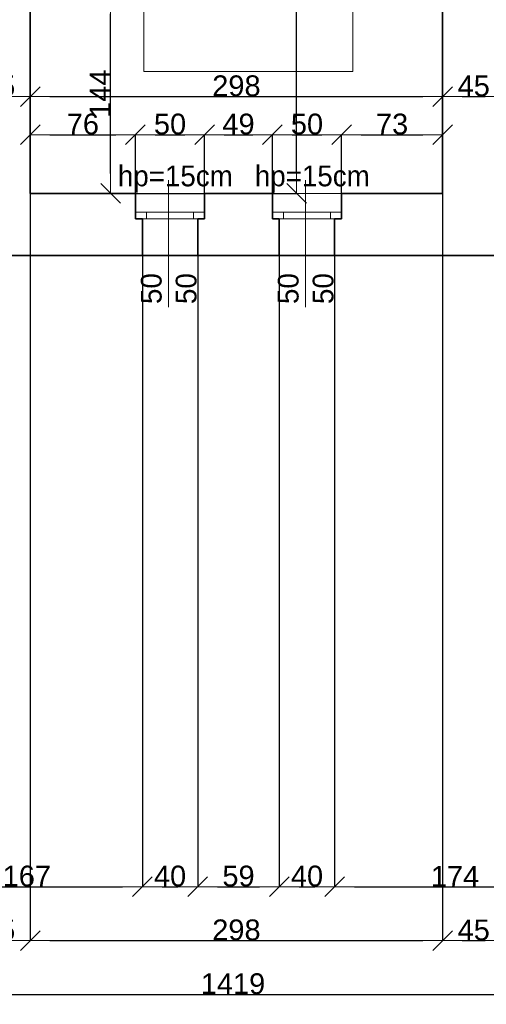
# Model space of a CAD drawing. Header units: metres. Extents: x 7506757 to 756746378, y 5735207 to 582114514.
# Tile 210 of 256: x 7540887 to 7544260, y 5921436 to 5928552. Entities that reach past the tile are written whole.
import ezdxf

# ---------------------------------------------------------------- set-up
doc = ezdxf.new("R2010")
doc.units = ezdxf.units.M
doc.header["$MEASUREMENT"] = 0
doc.header["$PDMODE"] = 2
doc.layers.get('0').update_dxf_attribs({"color": 250, "linetype": 'CONTINUOUS', "lineweight": 100, "plot": 0})
doc.layers.get('Defpoints').update_dxf_attribs({"linetype": 'CONTINUOUS'})
doc.layers.add('M_OCIANA', color=7, linetype='CONTINUOUS')
doc.layers.add('PWYMIAR', color=7, linetype='CONTINUOUS')
for name, color, linetype, lineweight in [('M_OCIANA1', 7, 'CONTINUOUS', 13), ('M_OCIANA6', 5, 'CONTINUOUS', 35), ('M_OPISY141', 7, 'CONTINUOUS', 0), ('m_umeblowanie1', 7, 'CONTINUOUS', 13), ('opis1', 7, 'CONTINUOUS', 13)]:
    doc.layers.add(name, color=color, linetype=linetype, lineweight=lineweight)
doc.styles.add('GENERATED_STYLE_1', font='arial.ttf')
doc.styles.add('GENERATED_STYLE_2', font='txt')
doc.dimstyles.new('GENERATED_STYLE__1', dxfattribs={"dimtxt": 150, "dimasz": 142.5, "dimexe": 0.18, "dimexo": 0, "dimgap": 0.09, "dimtad": 1, "dimdec": 0, "dimlfac": 0.1, "dimzin": 0, "dimdsep": 46, "dimtxsty": 'GENERATED_STYLE_1', "dimblk": 'ARROWHEAD_6', "dimblk1": 'ARROWHEAD_6', "dimblk2": 'ARROWHEAD_6', "dimcen": 0.09, "dimclrd": 251, "dimclre": 251, "dimclrt": 7, "dimazin": 0, "dimtfac": 1, "dimtdec": 4, "dimtmove": 0, "dimatfit": 3, "dimfxl": 0, "dimtolj": 1, "dimtzin": 0, "dimarcsym": 0})
doc.dimstyles.new('GENERATED_STYLE__2', dxfattribs={"dimtxt": 150, "dimasz": 142.5, "dimexe": 0.18, "dimexo": 0, "dimgap": 0.09, "dimtad": 1, "dimtih": 1, "dimtoh": 1, "dimdec": 0, "dimlfac": 0.1, "dimzin": 0, "dimdsep": 46, "dimtxsty": 'GENERATED_STYLE_1', "dimblk": 'ARROWHEAD_6', "dimblk1": 'ARROWHEAD_6', "dimblk2": 'ARROWHEAD_6', "dimcen": 0.09, "dimclrd": 251, "dimclre": 251, "dimclrt": 7, "dimazin": 0, "dimtfac": 1, "dimtdec": 4, "dimtmove": 0, "dimatfit": 3, "dimfxl": 0, "dimtolj": 1, "dimtzin": 0, "dimarcsym": 0})
doc.dimstyles.new('GENERATED_STYLE__3', dxfattribs={"dimtxt": 150, "dimasz": 142.5, "dimexe": 0.18, "dimexo": 0, "dimgap": 0.09, "dimtad": 1, "dimdec": 0, "dimlfac": 0.1, "dimzin": 0, "dimdsep": 46, "dimtxsty": 'GENERATED_STYLE_1', "dimblk": 'ARROWHEAD_6', "dimblk1": 'ARROWHEAD_6', "dimblk2": 'ARROWHEAD_6', "dimcen": 0.09, "dimclrd": 251, "dimclre": 251, "dimclrt": 7, "dimazin": 0, "dimtfac": 1, "dimtdec": 4, "dimtmove": 2, "dimatfit": 3, "dimfxl": 0, "dimtolj": 1, "dimtzin": 0, "dimarcsym": 0})

# ---------------------------------------------------------------- blocks, each defined once
blk = doc.blocks.new('Polilinia_3', base_point=(602167, 380498.2))
at = {"layer": 'M_OCIANA1', "linetype": 'Continuous'}
blk.add_hatch(color=256, dxfattribs=at).paths.add_polyline_path([(602217, 380498.2), (602213.2, 380517.4), (602202.4, 380533.6), (602186.2, 380544.4), (602167, 380548.2), (602147.9, 380544.4), (602131.7, 380533.6), (602120.8, 380517.4), (602117, 380498.2), (602120.8, 380479.1), (602131.7, 380462.9), (602147.9, 380452), (602167, 380448.2), (602186.2, 380452), (602202.4, 380462.9), (602213.2, 380479.1)], flags=0)
at = {"layer": 'M_OCIANA1', "linetype": 'Continuous', "flags": 128}
blk.add_lwpolyline([(602167, 380448.2), (602167.1, 377197.7), (600654.7, 377197.7), (600654.7, 380417.2)], dxfattribs=at)
at = {"layer": 'M_OCIANA1', "linetype": 'Continuous'}
blk.add_circle((602167, 380498.2), 50, dxfattribs=at)
blk = doc.blocks.new('Polilinia_4', base_point=(602167, 380498.2))
at = {"layer": 'M_OCIANA1', "linetype": 'Continuous'}
blk.add_hatch(color=256, dxfattribs=at).paths.add_polyline_path([(600654.7, 380417.2), (600704.7, 380230.6), (600604.7, 380230.6)], flags=0)
for p, q in [((600654.7, 380417.2), (600604.7, 380230.6)), ((600654.7, 380417.2), (600704.7, 380230.6)), ((600704.7, 380230.6), (600604.7, 380230.6))]:
    blk.add_line(p, q, dxfattribs=at)
at = {"layer": 'M_OCIANA1', "linetype": 'Continuous', "flags": 128}
blk.add_lwpolyline([(602167, 380498.2), (602167.1, 377197.7), (600654.7, 377197.7), (600654.7, 380230.6)], dxfattribs=at)
blk = doc.blocks.new('ARROWHEAD_6')
at = {"color": 0, "linetype": 'Continuous', "lineweight": 0}
for p, q in [((-0.5, -0.5), (0.5, 0.5)), ((0, 0), (-1, 0))]:
    blk.add_line(p, q, dxfattribs=at)
blk = doc.blocks.new('*D4183')
at = {"layer": 'Defpoints', "color": 0, "linetype": 'Continuous', "transparency": 16777216}
for p in [(7540963.4, 5928736.8), (7541543.7, 5928736.8), (7540963.4, 5927296.8)]:
    blk.add_point(p, dxfattribs=at)
at = {"layer": 'PWYMIAR', "color": 251, "linetype": 'Continuous', "lineweight": -2, "transparency": 16777216}
for p, q in [((7540963.4, 5928736.8), (7541543.8, 5928736.8)), ((7541543.7, 5927439.3), (7541543.7, 5928594.3)), ((7540963.4, 5927296.8), (7541543.8, 5927296.8))]:
    blk.add_line(p, q, dxfattribs=at)
at = {"layer": 'PWYMIAR', "color": 251, "linetype": 'Continuous', "lineweight": -2, "transparency": 16777216, "xscale": 142.5, "yscale": 142.5, "zscale": 142.5}
for p, rotation in [((7541543.7, 5928736.8), 90), ((7541543.7, 5927296.8), 270)]:
    blk.add_blockref('ARROWHEAD_6', p, dxfattribs=dict(at, rotation=rotation))
at = {"layer": 'PWYMIAR', "color": 7, "linetype": 'Continuous', "lineweight": 13, "transparency": 16777216, "insert": (7541468.3, 5928016.8), "char_height": 150, "attachment_point": 5, "rotation": 90, "style": 'GENERATED_STYLE_1'}
blk.add_mtext('\\A1;144', dxfattribs=at)
blk = doc.blocks.new('*D4192')
at = {"layer": 'Defpoints', "color": 0, "linetype": 'Continuous', "transparency": 16777216}
for p in [(7540963.4, 5934286.8), (7542888.4, 5934286.8), (7540963.4, 5927296.8)]:
    blk.add_point(p, dxfattribs=at)
at = {"layer": 'PWYMIAR', "color": 251, "linetype": 'Continuous', "lineweight": -2, "transparency": 16777216}
for p, q in [((7540963.4, 5934286.8), (7542888.6, 5934286.8)), ((7542888.4, 5927439.3), (7542888.4, 5934144.3)), ((7540963.4, 5927296.8), (7542888.6, 5927296.8))]:
    blk.add_line(p, q, dxfattribs=at)
at = {"layer": 'PWYMIAR', "color": 251, "linetype": 'Continuous', "lineweight": -2, "transparency": 16777216, "xscale": 142.5, "yscale": 142.5, "zscale": 142.5}
for p, rotation in [((7542888.4, 5934286.8), 90), ((7542888.4, 5927296.8), 270)]:
    blk.add_blockref('ARROWHEAD_6', p, dxfattribs=dict(at, rotation=rotation))
at = {"layer": 'PWYMIAR', "color": 7, "linetype": 'Continuous', "lineweight": 13, "transparency": 16777216, "insert": (7542811.8, 5930791.8), "char_height": 150, "attachment_point": 5, "rotation": 90, "style": 'GENERATED_STYLE_1'}
blk.add_mtext('\\A1;699', dxfattribs=at)
blk = doc.blocks.new('*D4193')
at = {"layer": 'Defpoints', "color": 0, "linetype": 'Continuous', "transparency": 16777216}
for p in [(7543943.4, 5934286.8), (7544393.4, 5933436.8), (7544393.4, 5927996.4)]:
    blk.add_point(p, dxfattribs=at)
at = {"layer": 'PWYMIAR', "color": 251, "linetype": 'Continuous', "lineweight": -2, "transparency": 16777216}
for p, q in [((7543943.4, 5934286.8), (7543943.4, 5927996.2)), ((7544393.4, 5933436.8), (7544393.4, 5927996.2)), ((7544085.9, 5927996.4), (7544250.9, 5927996.4))]:
    blk.add_line(p, q, dxfattribs=at)
at = {"layer": 'PWYMIAR', "color": 251, "linetype": 'Continuous', "lineweight": -2, "transparency": 16777216, "xscale": 142.5, "yscale": 142.5, "zscale": 142.5, "rotation": 180}
blk.add_blockref('ARROWHEAD_6', (7543943.4, 5927996.4), dxfattribs=at)
at = {"layer": 'PWYMIAR', "color": 251, "linetype": 'Continuous', "lineweight": -2, "transparency": 16777216, "xscale": 142.5, "yscale": 142.5, "zscale": 142.5}
blk.add_blockref('ARROWHEAD_6', (7544393.4, 5927996.4), dxfattribs=at)
at = {"layer": 'PWYMIAR', "color": 7, "linetype": 'Continuous', "lineweight": 13, "transparency": 16777216, "insert": (7544168.4, 5928072.7), "char_height": 150, "attachment_point": 5, "style": 'GENERATED_STYLE_1'}
blk.add_mtext('\\A1;45', dxfattribs=at)
blk = doc.blocks.new('*D4204')
at = {"layer": 'Defpoints', "color": 0, "linetype": 'Continuous', "transparency": 16777216}
for p in [(7541723.4, 5927720.1), (7540963.4, 5927296.8), (7541723.4, 5927296.8)]:
    blk.add_point(p, dxfattribs=at)
at = {"layer": 'PWYMIAR', "color": 251, "linetype": 'Continuous', "lineweight": -2, "transparency": 16777216}
for p, q in [((7540963.4, 5927296.8), (7540963.4, 5927720.3)), ((7541105.9, 5927720.1), (7541580.9, 5927720.1)), ((7541723.4, 5927296.8), (7541723.4, 5927720.3))]:
    blk.add_line(p, q, dxfattribs=at)
at = {"layer": 'PWYMIAR', "color": 251, "linetype": 'Continuous', "lineweight": -2, "transparency": 16777216, "xscale": 142.5, "yscale": 142.5, "zscale": 142.5, "rotation": 180}
blk.add_blockref('ARROWHEAD_6', (7540963.4, 5927720.1), dxfattribs=at)
at = {"layer": 'PWYMIAR', "color": 251, "linetype": 'Continuous', "lineweight": -2, "transparency": 16777216, "xscale": 142.5, "yscale": 142.5, "zscale": 142.5}
blk.add_blockref('ARROWHEAD_6', (7541723.4, 5927720.1), dxfattribs=at)
at = {"layer": 'PWYMIAR', "color": 7, "linetype": 'Continuous', "lineweight": 13, "transparency": 16777216, "insert": (7541343.4, 5927796.8), "char_height": 150, "attachment_point": 5, "style": 'GENERATED_STYLE_1'}
blk.add_mtext('\\A1;76', dxfattribs=at)
blk = doc.blocks.new('*D4205')
at = {"layer": 'Defpoints', "color": 0, "linetype": 'Continuous', "transparency": 16777216}
for p in [(7542223.4, 5927720.1), (7541723.4, 5927296.8), (7542223.4, 5927296.8)]:
    blk.add_point(p, dxfattribs=at)
at = {"layer": 'PWYMIAR', "color": 251, "linetype": 'Continuous', "lineweight": -2, "transparency": 16777216}
for p, q in [((7541723.4, 5927296.8), (7541723.4, 5927720.3)), ((7541865.9, 5927720.1), (7542080.9, 5927720.1)), ((7542223.4, 5927296.8), (7542223.4, 5927720.3))]:
    blk.add_line(p, q, dxfattribs=at)
at = {"layer": 'PWYMIAR', "color": 251, "linetype": 'Continuous', "lineweight": -2, "transparency": 16777216, "xscale": 142.5, "yscale": 142.5, "zscale": 142.5, "rotation": 180}
blk.add_blockref('ARROWHEAD_6', (7541723.4, 5927720.1), dxfattribs=at)
at = {"layer": 'PWYMIAR', "color": 251, "linetype": 'Continuous', "lineweight": -2, "transparency": 16777216, "xscale": 142.5, "yscale": 142.5, "zscale": 142.5}
blk.add_blockref('ARROWHEAD_6', (7542223.4, 5927720.1), dxfattribs=at)
at = {"layer": 'PWYMIAR', "color": 7, "linetype": 'Continuous', "lineweight": 13, "transparency": 16777216, "insert": (7541973.4, 5927796.8), "char_height": 150, "attachment_point": 5, "style": 'GENERATED_STYLE_1'}
blk.add_mtext('\\A1;50', dxfattribs=at)
blk = doc.blocks.new('*D4206')
at = {"layer": 'Defpoints', "color": 0, "linetype": 'Continuous', "transparency": 16777216}
for p in [(7542713.4, 5927720.1), (7542223.4, 5927296.8), (7542713.4, 5927296.8)]:
    blk.add_point(p, dxfattribs=at)
at = {"layer": 'PWYMIAR', "color": 251, "linetype": 'Continuous', "lineweight": -2, "transparency": 16777216}
for p, q in [((7542223.4, 5927296.8), (7542223.4, 5927720.3)), ((7542365.9, 5927720.1), (7542570.9, 5927720.1)), ((7542713.4, 5927296.8), (7542713.4, 5927720.3))]:
    blk.add_line(p, q, dxfattribs=at)
at = {"layer": 'PWYMIAR', "color": 251, "linetype": 'Continuous', "lineweight": -2, "transparency": 16777216, "xscale": 142.5, "yscale": 142.5, "zscale": 142.5, "rotation": 180}
blk.add_blockref('ARROWHEAD_6', (7542223.4, 5927720.1), dxfattribs=at)
at = {"layer": 'PWYMIAR', "color": 251, "linetype": 'Continuous', "lineweight": -2, "transparency": 16777216, "xscale": 142.5, "yscale": 142.5, "zscale": 142.5}
blk.add_blockref('ARROWHEAD_6', (7542713.4, 5927720.1), dxfattribs=at)
at = {"layer": 'PWYMIAR', "color": 7, "linetype": 'Continuous', "lineweight": 13, "transparency": 16777216, "insert": (7542468.4, 5927796.8), "char_height": 150, "attachment_point": 5, "style": 'GENERATED_STYLE_1'}
blk.add_mtext('\\A1;49', dxfattribs=at)
blk = doc.blocks.new('*D4207')
at = {"layer": 'Defpoints', "color": 0, "linetype": 'Continuous', "transparency": 16777216}
for p in [(7543213.4, 5927720.1), (7542713.4, 5927296.8), (7543213.4, 5927296.8)]:
    blk.add_point(p, dxfattribs=at)
at = {"layer": 'PWYMIAR', "color": 251, "linetype": 'Continuous', "lineweight": -2, "transparency": 16777216}
for p, q in [((7542713.4, 5927296.8), (7542713.4, 5927720.3)), ((7542855.9, 5927720.1), (7543070.9, 5927720.1)), ((7543213.4, 5927296.8), (7543213.4, 5927720.3))]:
    blk.add_line(p, q, dxfattribs=at)
at = {"layer": 'PWYMIAR', "color": 251, "linetype": 'Continuous', "lineweight": -2, "transparency": 16777216, "xscale": 142.5, "yscale": 142.5, "zscale": 142.5, "rotation": 180}
blk.add_blockref('ARROWHEAD_6', (7542713.4, 5927720.1), dxfattribs=at)
at = {"layer": 'PWYMIAR', "color": 251, "linetype": 'Continuous', "lineweight": -2, "transparency": 16777216, "xscale": 142.5, "yscale": 142.5, "zscale": 142.5}
blk.add_blockref('ARROWHEAD_6', (7543213.4, 5927720.1), dxfattribs=at)
at = {"layer": 'PWYMIAR', "color": 7, "linetype": 'Continuous', "lineweight": 13, "transparency": 16777216, "insert": (7542963.4, 5927796.8), "char_height": 150, "attachment_point": 5, "style": 'GENERATED_STYLE_1'}
blk.add_mtext('\\A1;50', dxfattribs=at)
blk = doc.blocks.new('*D4208')
at = {"layer": 'Defpoints', "color": 0, "linetype": 'Continuous', "transparency": 16777216}
for p in [(7543943.4, 5927720.1), (7543213.4, 5927296.8), (7543943.4, 5927296.8)]:
    blk.add_point(p, dxfattribs=at)
at = {"layer": 'PWYMIAR', "color": 251, "linetype": 'Continuous', "lineweight": -2, "transparency": 16777216}
for p, q in [((7543213.4, 5927296.8), (7543213.4, 5927720.3)), ((7543355.9, 5927720.1), (7543800.9, 5927720.1)), ((7543943.4, 5927296.8), (7543943.4, 5927720.3))]:
    blk.add_line(p, q, dxfattribs=at)
at = {"layer": 'PWYMIAR', "color": 251, "linetype": 'Continuous', "lineweight": -2, "transparency": 16777216, "xscale": 142.5, "yscale": 142.5, "zscale": 142.5, "rotation": 180}
blk.add_blockref('ARROWHEAD_6', (7543213.4, 5927720.1), dxfattribs=at)
at = {"layer": 'PWYMIAR', "color": 251, "linetype": 'Continuous', "lineweight": -2, "transparency": 16777216, "xscale": 142.5, "yscale": 142.5, "zscale": 142.5}
blk.add_blockref('ARROWHEAD_6', (7543943.4, 5927720.1), dxfattribs=at)
at = {"layer": 'PWYMIAR', "color": 7, "linetype": 'Continuous', "lineweight": 13, "transparency": 16777216, "insert": (7543578.4, 5927796.9), "char_height": 150, "attachment_point": 5, "style": 'GENERATED_STYLE_1'}
blk.add_mtext('\\A1;73', dxfattribs=at)
blk = doc.blocks.new('*D4219')
at = {"layer": 'Defpoints', "color": 0, "linetype": 'Continuous', "transparency": 16777216}
for p in [(7540963.4, 5927996.4), (7540513.4, 5927296.8), (7540963.4, 5927296.8)]:
    blk.add_point(p, dxfattribs=at)
at = {"layer": 'PWYMIAR', "color": 251, "linetype": 'Continuous', "lineweight": -2, "transparency": 16777216}
for p, q in [((7540513.4, 5927296.8), (7540513.4, 5927996.6)), ((7540655.9, 5927996.4), (7540820.9, 5927996.4)), ((7540963.4, 5927296.8), (7540963.4, 5927996.6))]:
    blk.add_line(p, q, dxfattribs=at)
at = {"layer": 'PWYMIAR', "color": 251, "linetype": 'Continuous', "lineweight": -2, "transparency": 16777216, "xscale": 142.5, "yscale": 142.5, "zscale": 142.5, "rotation": 180}
blk.add_blockref('ARROWHEAD_6', (7540513.4, 5927996.4), dxfattribs=at)
at = {"layer": 'PWYMIAR', "color": 251, "linetype": 'Continuous', "lineweight": -2, "transparency": 16777216, "xscale": 142.5, "yscale": 142.5, "zscale": 142.5}
blk.add_blockref('ARROWHEAD_6', (7540963.4, 5927996.4), dxfattribs=at)
at = {"layer": 'PWYMIAR', "color": 7, "linetype": 'Continuous', "lineweight": 13, "transparency": 16777216, "insert": (7540738.4, 5928072.7), "char_height": 150, "attachment_point": 5, "style": 'GENERATED_STYLE_1'}
blk.add_mtext('\\A1;45', dxfattribs=at)
blk = doc.blocks.new('*D4249')
at = {"layer": 'Defpoints', "color": 0, "linetype": 'Continuous', "transparency": 16777216}
for p in [(7543943.4, 5927996.4), (7540963.4, 5927296.8), (7543943.4, 5927296.8)]:
    blk.add_point(p, dxfattribs=at)
at = {"layer": 'PWYMIAR', "color": 251, "linetype": 'Continuous', "lineweight": -2, "transparency": 16777216}
for p, q in [((7540963.4, 5927296.8), (7540963.4, 5927996.6)), ((7541105.9, 5927996.4), (7543800.9, 5927996.4)), ((7543943.4, 5927296.8), (7543943.4, 5927996.6))]:
    blk.add_line(p, q, dxfattribs=at)
at = {"layer": 'PWYMIAR', "color": 251, "linetype": 'Continuous', "lineweight": -2, "transparency": 16777216, "xscale": 142.5, "yscale": 142.5, "zscale": 142.5, "rotation": 180}
blk.add_blockref('ARROWHEAD_6', (7540963.4, 5927996.4), dxfattribs=at)
at = {"layer": 'PWYMIAR', "color": 251, "linetype": 'Continuous', "lineweight": -2, "transparency": 16777216, "xscale": 142.5, "yscale": 142.5, "zscale": 142.5}
blk.add_blockref('ARROWHEAD_6', (7543943.4, 5927996.4), dxfattribs=at)
at = {"layer": 'PWYMIAR', "color": 7, "linetype": 'Continuous', "lineweight": 13, "transparency": 16777216, "insert": (7542453.4, 5928073.1), "char_height": 150, "attachment_point": 5, "style": 'GENERATED_STYLE_1'}
blk.add_mtext('\\A1;298', dxfattribs=at)
blk = doc.blocks.new('*D4259')
at = {"layer": 'Defpoints', "color": 0, "linetype": 'Continuous', "transparency": 16777216}
for p in [(7540103.4, 5926846.8), (7541773.4, 5926846.8), (7541773.4, 5922285.5)]:
    blk.add_point(p, dxfattribs=at)
at = {"layer": 'PWYMIAR', "color": 251, "linetype": 'Continuous', "lineweight": -2, "transparency": 16777216}
for p, q in [((7540103.4, 5926846.8), (7540103.4, 5922285.3)), ((7541773.4, 5926846.8), (7541773.4, 5922285.3)), ((7540245.9, 5922285.5), (7541630.9, 5922285.5))]:
    blk.add_line(p, q, dxfattribs=at)
at = {"layer": 'PWYMIAR', "color": 251, "linetype": 'Continuous', "lineweight": -2, "transparency": 16777216, "xscale": 142.5, "yscale": 142.5, "zscale": 142.5, "rotation": 180}
blk.add_blockref('ARROWHEAD_6', (7540103.4, 5922285.5), dxfattribs=at)
at = {"layer": 'PWYMIAR', "color": 251, "linetype": 'Continuous', "lineweight": -2, "transparency": 16777216, "xscale": 142.5, "yscale": 142.5, "zscale": 142.5}
blk.add_blockref('ARROWHEAD_6', (7541773.4, 5922285.5), dxfattribs=at)
at = {"layer": 'PWYMIAR', "color": 7, "linetype": 'Continuous', "lineweight": 13, "transparency": 16777216, "insert": (7540938.4, 5922362.1), "char_height": 150, "attachment_point": 5, "style": 'GENERATED_STYLE_1'}
blk.add_mtext('\\A1;167', dxfattribs=at)
blk = doc.blocks.new('*D4260')
at = {"layer": 'Defpoints', "color": 0, "linetype": 'Continuous', "transparency": 16777216}
for p in [(7541773.4, 5926846.8), (7542173.4, 5926846.8), (7542173.4, 5922285.5)]:
    blk.add_point(p, dxfattribs=at)
at = {"layer": 'PWYMIAR', "color": 251, "linetype": 'Continuous', "lineweight": -2, "transparency": 16777216}
for p, q in [((7541773.4, 5926846.8), (7541773.4, 5922285.3)), ((7542173.4, 5926846.8), (7542173.4, 5922285.3)), ((7541915.9, 5922285.5), (7542030.9, 5922285.5))]:
    blk.add_line(p, q, dxfattribs=at)
at = {"layer": 'PWYMIAR', "color": 251, "linetype": 'Continuous', "lineweight": -2, "transparency": 16777216, "xscale": 142.5, "yscale": 142.5, "zscale": 142.5, "rotation": 180}
blk.add_blockref('ARROWHEAD_6', (7541773.4, 5922285.5), dxfattribs=at)
at = {"layer": 'PWYMIAR', "color": 251, "linetype": 'Continuous', "lineweight": -2, "transparency": 16777216, "xscale": 142.5, "yscale": 142.5, "zscale": 142.5}
blk.add_blockref('ARROWHEAD_6', (7542173.4, 5922285.5), dxfattribs=at)
at = {"layer": 'PWYMIAR', "color": 7, "linetype": 'Continuous', "lineweight": 13, "transparency": 16777216, "insert": (7541973.4, 5922362.1), "char_height": 150, "attachment_point": 5, "style": 'GENERATED_STYLE_1'}
blk.add_mtext('\\A1;40', dxfattribs=at)
blk = doc.blocks.new('*D4261')
at = {"layer": 'Defpoints', "color": 0, "linetype": 'Continuous', "transparency": 16777216}
for p in [(7542173.4, 5926846.8), (7542763.4, 5926846.8), (7542763.4, 5922285.5)]:
    blk.add_point(p, dxfattribs=at)
at = {"layer": 'PWYMIAR', "color": 251, "linetype": 'Continuous', "lineweight": -2, "transparency": 16777216}
for p, q in [((7542173.4, 5926846.8), (7542173.4, 5922285.3)), ((7542763.4, 5926846.8), (7542763.4, 5922285.3)), ((7542315.9, 5922285.5), (7542620.9, 5922285.5))]:
    blk.add_line(p, q, dxfattribs=at)
at = {"layer": 'PWYMIAR', "color": 251, "linetype": 'Continuous', "lineweight": -2, "transparency": 16777216, "xscale": 142.5, "yscale": 142.5, "zscale": 142.5, "rotation": 180}
blk.add_blockref('ARROWHEAD_6', (7542173.4, 5922285.5), dxfattribs=at)
at = {"layer": 'PWYMIAR', "color": 251, "linetype": 'Continuous', "lineweight": -2, "transparency": 16777216, "xscale": 142.5, "yscale": 142.5, "zscale": 142.5}
blk.add_blockref('ARROWHEAD_6', (7542763.4, 5922285.5), dxfattribs=at)
at = {"layer": 'PWYMIAR', "color": 7, "linetype": 'Continuous', "lineweight": 13, "transparency": 16777216, "insert": (7542468.4, 5922362.1), "char_height": 150, "attachment_point": 5, "style": 'GENERATED_STYLE_1'}
blk.add_mtext('\\A1;59', dxfattribs=at)
blk = doc.blocks.new('*D4262')
at = {"layer": 'Defpoints', "color": 0, "linetype": 'Continuous', "transparency": 16777216}
for p in [(7542763.4, 5926846.8), (7543163.4, 5926846.8), (7543163.4, 5922285.5)]:
    blk.add_point(p, dxfattribs=at)
at = {"layer": 'PWYMIAR', "color": 251, "linetype": 'Continuous', "lineweight": -2, "transparency": 16777216}
for p, q in [((7542763.4, 5926846.8), (7542763.4, 5922285.3)), ((7543163.4, 5926846.8), (7543163.4, 5922285.3)), ((7542905.9, 5922285.5), (7543020.9, 5922285.5))]:
    blk.add_line(p, q, dxfattribs=at)
at = {"layer": 'PWYMIAR', "color": 251, "linetype": 'Continuous', "lineweight": -2, "transparency": 16777216, "xscale": 142.5, "yscale": 142.5, "zscale": 142.5, "rotation": 180}
blk.add_blockref('ARROWHEAD_6', (7542763.4, 5922285.5), dxfattribs=at)
at = {"layer": 'PWYMIAR', "color": 251, "linetype": 'Continuous', "lineweight": -2, "transparency": 16777216, "xscale": 142.5, "yscale": 142.5, "zscale": 142.5}
blk.add_blockref('ARROWHEAD_6', (7543163.4, 5922285.5), dxfattribs=at)
at = {"layer": 'PWYMIAR', "color": 7, "linetype": 'Continuous', "lineweight": 13, "transparency": 16777216, "insert": (7542963.4, 5922362.1), "char_height": 150, "attachment_point": 5, "style": 'GENERATED_STYLE_1'}
blk.add_mtext('\\A1;40', dxfattribs=at)
blk = doc.blocks.new('*D4263')
at = {"layer": 'Defpoints', "color": 0, "linetype": 'Continuous', "transparency": 16777216}
for p in [(7543163.4, 5926846.8), (7544903.4, 5926846.8), (7544903.4, 5922285.5)]:
    blk.add_point(p, dxfattribs=at)
at = {"layer": 'PWYMIAR', "color": 251, "linetype": 'Continuous', "lineweight": -2, "transparency": 16777216}
for p, q in [((7543163.4, 5926846.8), (7543163.4, 5922285.3)), ((7544903.4, 5926846.8), (7544903.4, 5922285.3)), ((7543305.9, 5922285.5), (7544760.9, 5922285.5))]:
    blk.add_line(p, q, dxfattribs=at)
at = {"layer": 'PWYMIAR', "color": 251, "linetype": 'Continuous', "lineweight": -2, "transparency": 16777216, "xscale": 142.5, "yscale": 142.5, "zscale": 142.5, "rotation": 180}
blk.add_blockref('ARROWHEAD_6', (7543163.4, 5922285.5), dxfattribs=at)
at = {"layer": 'PWYMIAR', "color": 251, "linetype": 'Continuous', "lineweight": -2, "transparency": 16777216, "xscale": 142.5, "yscale": 142.5, "zscale": 142.5}
blk.add_blockref('ARROWHEAD_6', (7544903.4, 5922285.5), dxfattribs=at)
at = {"layer": 'PWYMIAR', "color": 7, "linetype": 'Continuous', "lineweight": 13, "transparency": 16777216, "insert": (7544033.4, 5922360.9), "char_height": 150, "attachment_point": 5, "style": 'GENERATED_STYLE_1'}
blk.add_mtext('\\A1;174', dxfattribs=at)
blk = doc.blocks.new('*D4276')
at = {"layer": 'Defpoints', "color": 0, "linetype": 'Continuous', "transparency": 16777216}
for p in [(7540513.4, 5927296.8), (7540963.4, 5927296.8), (7540963.4, 5921896.3)]:
    blk.add_point(p, dxfattribs=at)
at = {"layer": 'PWYMIAR', "color": 251, "linetype": 'Continuous', "lineweight": -2, "transparency": 16777216}
for p, q in [((7540513.4, 5927296.8), (7540513.4, 5921896.1)), ((7540963.4, 5927296.8), (7540963.4, 5921896.1)), ((7540655.9, 5921896.3), (7540820.9, 5921896.3))]:
    blk.add_line(p, q, dxfattribs=at)
at = {"layer": 'PWYMIAR', "color": 251, "linetype": 'Continuous', "lineweight": -2, "transparency": 16777216, "xscale": 142.5, "yscale": 142.5, "zscale": 142.5, "rotation": 180}
blk.add_blockref('ARROWHEAD_6', (7540513.4, 5921896.3), dxfattribs=at)
at = {"layer": 'PWYMIAR', "color": 251, "linetype": 'Continuous', "lineweight": -2, "transparency": 16777216, "xscale": 142.5, "yscale": 142.5, "zscale": 142.5}
blk.add_blockref('ARROWHEAD_6', (7540963.4, 5921896.3), dxfattribs=at)
at = {"layer": 'PWYMIAR', "color": 7, "linetype": 'Continuous', "lineweight": 13, "transparency": 16777216, "insert": (7540738.4, 5921972.7), "char_height": 150, "attachment_point": 5, "style": 'GENERATED_STYLE_1'}
blk.add_mtext('\\A1;45', dxfattribs=at)
blk = doc.blocks.new('*D4277')
at = {"layer": 'Defpoints', "color": 0, "linetype": 'Continuous', "transparency": 16777216}
for p in [(7540963.4, 5927296.8), (7543943.4, 5927296.8), (7543943.4, 5921896.3)]:
    blk.add_point(p, dxfattribs=at)
at = {"layer": 'PWYMIAR', "color": 251, "linetype": 'Continuous', "lineweight": -2, "transparency": 16777216}
for p, q in [((7540963.4, 5927296.8), (7540963.4, 5921896.1)), ((7543943.4, 5927296.8), (7543943.4, 5921896.1)), ((7541105.9, 5921896.3), (7543800.9, 5921896.3))]:
    blk.add_line(p, q, dxfattribs=at)
at = {"layer": 'PWYMIAR', "color": 251, "linetype": 'Continuous', "lineweight": -2, "transparency": 16777216, "xscale": 142.5, "yscale": 142.5, "zscale": 142.5, "rotation": 180}
blk.add_blockref('ARROWHEAD_6', (7540963.4, 5921896.3), dxfattribs=at)
at = {"layer": 'PWYMIAR', "color": 251, "linetype": 'Continuous', "lineweight": -2, "transparency": 16777216, "xscale": 142.5, "yscale": 142.5, "zscale": 142.5}
blk.add_blockref('ARROWHEAD_6', (7543943.4, 5921896.3), dxfattribs=at)
at = {"layer": 'PWYMIAR', "color": 7, "linetype": 'Continuous', "lineweight": 13, "transparency": 16777216, "insert": (7542453.4, 5921973), "char_height": 150, "attachment_point": 5, "style": 'GENERATED_STYLE_1'}
blk.add_mtext('\\A1;298', dxfattribs=at)
blk = doc.blocks.new('*D4278')
at = {"layer": 'Defpoints', "color": 0, "linetype": 'Continuous', "transparency": 16777216}
for p in [(7543943.4, 5927296.8), (7544393.4, 5927295.7), (7544393.4, 5921896.3)]:
    blk.add_point(p, dxfattribs=at)
at = {"layer": 'PWYMIAR', "color": 251, "linetype": 'Continuous', "lineweight": -2, "transparency": 16777216}
for p, q in [((7543943.4, 5927296.8), (7543943.4, 5921896.1)), ((7544393.4, 5927295.7), (7544393.4, 5921896.1)), ((7544085.9, 5921896.3), (7544250.9, 5921896.3))]:
    blk.add_line(p, q, dxfattribs=at)
at = {"layer": 'PWYMIAR', "color": 251, "linetype": 'Continuous', "lineweight": -2, "transparency": 16777216, "xscale": 142.5, "yscale": 142.5, "zscale": 142.5, "rotation": 180}
blk.add_blockref('ARROWHEAD_6', (7543943.4, 5921896.3), dxfattribs=at)
at = {"layer": 'PWYMIAR', "color": 251, "linetype": 'Continuous', "lineweight": -2, "transparency": 16777216, "xscale": 142.5, "yscale": 142.5, "zscale": 142.5}
blk.add_blockref('ARROWHEAD_6', (7544393.4, 5921896.3), dxfattribs=at)
at = {"layer": 'PWYMIAR', "color": 7, "linetype": 'Continuous', "lineweight": 13, "transparency": 16777216, "insert": (7544168.4, 5921972.7), "char_height": 150, "attachment_point": 5, "style": 'GENERATED_STYLE_1'}
blk.add_mtext('\\A1;45', dxfattribs=at)
blk = doc.blocks.new('*D4283')
at = {"layer": 'Defpoints', "color": 0, "linetype": 'Continuous', "transparency": 16777216}
for p in [(7549523.4, 5926846.8), (7535333.4, 5924316.8), (7549523.4, 5921507.1)]:
    blk.add_point(p, dxfattribs=at)
at = {"layer": 'PWYMIAR', "color": 251, "linetype": 'Continuous', "lineweight": -2, "transparency": 16777216}
for p, q in [((7549523.4, 5926846.8), (7549523.4, 5921506.9)), ((7535333.4, 5924316.8), (7535333.4, 5921506.9)), ((7535475.9, 5921507.1), (7549380.9, 5921507.1))]:
    blk.add_line(p, q, dxfattribs=at)
at = {"layer": 'PWYMIAR', "color": 251, "linetype": 'Continuous', "lineweight": -2, "transparency": 16777216, "xscale": 142.5, "yscale": 142.5, "zscale": 142.5, "rotation": 180}
blk.add_blockref('ARROWHEAD_6', (7535333.4, 5921507.1), dxfattribs=at)
at = {"layer": 'PWYMIAR', "color": 251, "linetype": 'Continuous', "lineweight": -2, "transparency": 16777216, "xscale": 142.5, "yscale": 142.5, "zscale": 142.5}
blk.add_blockref('ARROWHEAD_6', (7549523.4, 5921507.1), dxfattribs=at)
at = {"layer": 'PWYMIAR', "color": 7, "linetype": 'Continuous', "lineweight": 13, "transparency": 16777216, "insert": (7542428.4, 5921583.8), "char_height": 150, "attachment_point": 5, "style": 'GENERATED_STYLE_1'}
blk.add_mtext('\\A1;1419', dxfattribs=at)

msp = doc.modelspace()

# ---------------------------------------------------------------- linework, layer by layer
at = {"layer": 'M_OCIANA1', "linetype": 'Continuous'}
msp.add_line((7534733.4, 5926846.8), (7550263.4, 5926846.8), dxfattribs=at)
at = {"layer": 'M_OCIANA6', "linetype": 'Continuous'}
for p, q in [((7543943.4, 5927296.8), (7543943.4, 5932536.8)), ((7540963.4, 5932486.8), (7540963.4, 5927296.8)), ((7540963.4, 5927296.8), (7541723.4, 5927296.8)), ((7541723.4, 5927111.8), (7541723.4, 5927296.8)), ((7542723.4, 5927296.8), (7542223.4, 5927296.8)), ((7542223.4, 5927111.8), (7542223.4, 5927296.8)), ((7542713.4, 5927111.8), (7542713.4, 5927296.8)), ((7543213.4, 5927296.8), (7543943.4, 5927296.8)), ((7543213.4, 5927111.8), (7543213.4, 5927296.8)), ((7541723.4, 5927111.8), (7541773.4, 5927111.8)), ((7541773.4, 5927111.8), (7541773.4, 5926846.8)), ((7542223.4, 5927111.8), (7542173.4, 5927111.8)), ((7542173.4, 5927111.8), (7542173.4, 5926846.8)), ((7542713.4, 5927111.8), (7542763.4, 5927111.8)), ((7542763.4, 5927111.8), (7542763.4, 5926846.8)), ((7543213.4, 5927111.8), (7543163.4, 5927111.8)), ((7543163.4, 5927111.8), (7543163.4, 5926846.8)), ((7535333.4, 5926846.8), (7549523.4, 5926846.8)), ((7540103.4, 5926846.8), (7541773.4, 5926846.8)), ((7542173.4, 5926846.8), (7542763.4, 5926846.8)), ((7543163.4, 5926846.8), (7544903.4, 5926846.8))]:
    msp.add_line(p, q, dxfattribs=at)
at = {"layer": 'M_OPISY141', "linetype": 'Continuous'}
for p, q in [((7541963.4, 5926473.6), (7541963.4, 5927391.9)), ((7542953.4, 5926473.6), (7542953.4, 5927391.9))]:
    msp.add_line(p, q, dxfattribs=at)
at = {"layer": 'm_umeblowanie1', "linetype": 'Continuous'}
for p, q in [((7541723.4, 5927296.8), (7542223.4, 5927296.8)), ((7542713.4, 5927296.8), (7543213.4, 5927296.8)), ((7541723.4, 5927161.8), (7542223.4, 5927161.8)), ((7541773.4, 5927111.8), (7542173.4, 5927111.8)), ((7541803.4, 5927111.8), (7541803.4, 5927161.8)), ((7542143.4, 5927111.8), (7542143.4, 5927161.8)), ((7542713.4, 5927161.8), (7542973.4, 5927161.8)), ((7542763.4, 5927111.8), (7543163.4, 5927111.8)), ((7542793.4, 5927111.8), (7542793.4, 5927161.8)), ((7542973.4, 5927161.8), (7543213.4, 5927161.8)), ((7543133.4, 5927111.8), (7543133.4, 5927161.8)), ((7541773.4, 5926846.8), (7542173.4, 5926846.8)), ((7542763.4, 5926846.8), (7543163.4, 5926846.8))]:
    msp.add_line(p, q, dxfattribs=at)

# ---------------------------------------------------------------- block references
at = {"layer": 'M_OCIANA', "linetype": 'Continuous'}
for name in ['Polilinia_3', 'Polilinia_4']:
    msp.add_blockref(name, (7543295.7, 5931477.4), dxfattribs=at)

# ---------------------------------------------------------------- texts
at = {"layer": 'opis1', "linetype": 'Continuous', "char_height": 150, "attachment_point": 3, "style": 'GENERATED_STYLE_2'}
for insert in [(7542427, 5927497.6), (7543417, 5927497.6)]:
    msp.add_mtext('{hp=15cm}', dxfattribs=dict(at, insert=insert))
at = {"layer": 'opis1', "linetype": 'Continuous', "char_height": 150, "width": 349.992, "attachment_point": 1, "rotation": 90, "line_spacing_factor": 1.007581, "style": 'GENERATED_STYLE_2'}
for insert in [(7541762.6, 5926496.8), (7542752.6, 5926496.8)]:
    msp.add_mtext('{50\\P50}', dxfattribs=dict(at, insert=insert))

# ---------------------------------------------------------------- dimensions: what is measured, and where the dimension line sits
at = {"layer": 'PWYMIAR', "color": 251, "linetype": 'Continuous', "lineweight": 13}
for base, p2, dimstyle, picture, middle in [((7542888.4, 5934286.8), (7540963.4, 5934286.8), 'GENERATED_STYLE__1', '*D4192', (7542811.8, 5930791.8)), ((7541543.7, 5928736.8), (7540963.4, 5928736.8), 'GENERATED_STYLE__3', '*D4183', (7541468.3, 5928016.8))]:
    dim = msp.add_linear_dim(base=base, p1=(7540963.4, 5927296.8), p2=p2, angle=90, dimstyle=dimstyle, dxfattribs=at)
    dim.commit()
    dim.dimension.update_dxf_attribs({"geometry": picture, "text_midpoint": middle})
for base, p1, p2, picture, middle in [((7544393.4, 5927996.4), (7543943.4, 5934286.8), (7544393.4, 5933436.8), '*D4193', (7544168.4, 5928072.7)), ((7540963.4, 5927996.4), (7540513.4, 5927296.8), (7540963.4, 5927296.8), '*D4219', (7540738.4, 5928072.7)), ((7543943.4, 5927996.4), (7540963.4, 5927296.8), (7543943.4, 5927296.8), '*D4249', (7542453.4, 5928073.1)), ((7541723.4, 5927720.1), (7540963.4, 5927296.8), (7541723.4, 5927296.8), '*D4204', (7541343.4, 5927796.8)), ((7542223.4, 5927720.1), (7541723.4, 5927296.8), (7542223.4, 5927296.8), '*D4205', (7541973.4, 5927796.8)), ((7542713.4, 5927720.1), (7542223.4, 5927296.8), (7542713.4, 5927296.8), '*D4206', (7542468.4, 5927796.8)), ((7543213.4, 5927720.1), (7542713.4, 5927296.8), (7543213.4, 5927296.8), '*D4207', (7542963.4, 5927796.8)), ((7543943.4, 5927720.1), (7543213.4, 5927296.8), (7543943.4, 5927296.8), '*D4208', (7543578.4, 5927796.9)), ((7540963.4, 5921896.3), (7540513.4, 5927296.8), (7540963.4, 5927296.8), '*D4276', (7540738.4, 5921972.7)), ((7543943.4, 5921896.3), (7540963.4, 5927296.8), (7543943.4, 5927296.8), '*D4277', (7542453.4, 5921973)), ((7544393.4, 5921896.3), (7543943.4, 5927296.8), (7544393.4, 5927295.7), '*D4278', (7544168.4, 5921972.7)), ((7549523.4, 5921507.1), (7535333.4, 5924316.8), (7549523.4, 5926846.8), '*D4283', (7542428.4, 5921583.8)), ((7541773.4, 5922285.5), (7540103.4, 5926846.8), (7541773.4, 5926846.8), '*D4259', (7540938.4, 5922362.1)), ((7542173.4, 5922285.5), (7541773.4, 5926846.8), (7542173.4, 5926846.8), '*D4260', (7541973.4, 5922362.1)), ((7542763.4, 5922285.5), (7542173.4, 5926846.8), (7542763.4, 5926846.8), '*D4261', (7542468.4, 5922362.1)), ((7543163.4, 5922285.5), (7542763.4, 5926846.8), (7543163.4, 5926846.8), '*D4262', (7542963.4, 5922362.1)), ((7544903.4, 5922285.5), (7543163.4, 5926846.8), (7544903.4, 5926846.8), '*D4263', (7544033.4, 5922360.9))]:
    dim = msp.add_linear_dim(base=base, p1=p1, p2=p2, dimstyle='GENERATED_STYLE__2', dxfattribs=at)
    dim.commit()
    dim.dimension.update_dxf_attribs({"geometry": picture, "text_midpoint": middle})

doc.saveas('drawing.dxf')
